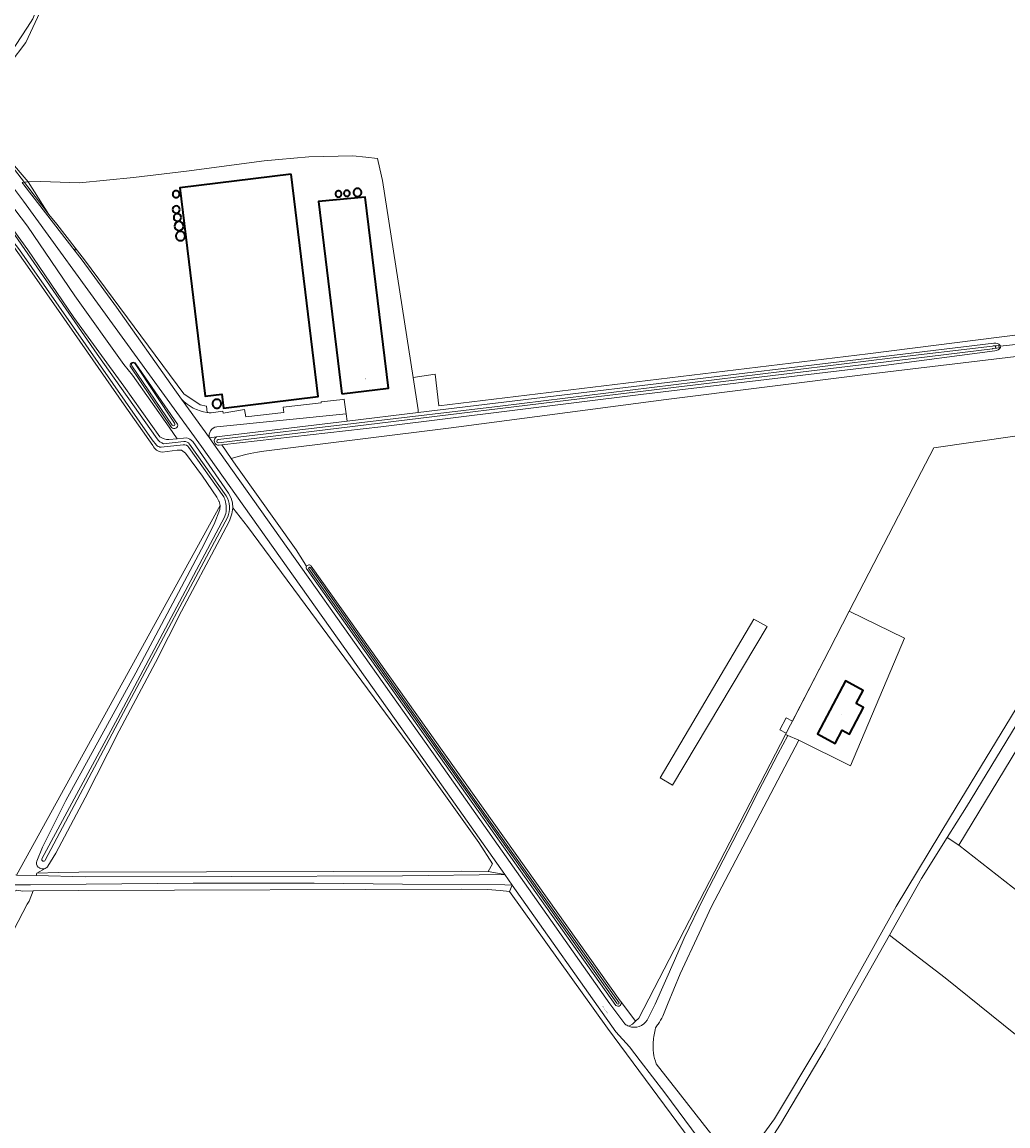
# Model space of a CAD drawing. Header units: metres. Extents: x 201541 to 204988, y 387833 to 394342.
# Tile 11 of 214: x 203032 to 203357, y 388233 to 388598. Entities that reach past the tile are written whole.
import ezdxf
from ezdxf.enums import TextEntityAlignment as Align

# ---------------------------------------------------------------- set-up
doc = ezdxf.new("R2010")
doc.units = ezdxf.units.M
doc.layers.get('Defpoints').update_dxf_attribs({"lineweight": 25})
for name, color, linetype, lineweight in [('B-WE-GR-BOOMTEELT-GV', 110, 'Continuous', 13), ('B-WE-GR-BOS_GEMENGD-GV', 40, 'Continuous', 13), ('B-WE-GR-BOUWLAND-GV', 80, 'Continuous', 13), ('B-WE-GR-GRAS-GV', 60, 'Continuous', 13), ('B-WE-GR-GROENVOORZIENING-GV', 80, 'Continuous', 18), ('B-WE-GR-HOUTWAL-GV', 40, 'Continuous', 13), ('B-WE-IE-TERREINAFSCHEIDING_KUNSTMATIG_HEKWERK-G', 20, 'IE-TERREINAFSCHEIDING-KUNSTMATIG', 18), ('B-WE-KW-KUNSTWERK_STUW-GV', 170, 'Continuous', 18), ('B-WE-OG-BEBOUWING-GV', 7, 'Continuous', 35), ('B-WE-OG-BEBOUWING-T18', 10, 'Continuous', 18), ('B-WE-OG-BEBOUWING_OPSLAGTANK-GV', 7, 'Continuous', 35), ('B-WE-OG-BEBOUWING_SILO-GV', 7, 'Continuous', 35), ('B-WE-OG-TERREIN_ERF-GV', 7, 'Continuous', 18), ('B-WE-OG-WATER-GV', 130, 'Continuous', 18), ('B-WE-OG-WATER_SLOOT-GV', 120, 'Continuous', 18), ('B-WE-OG-WEG-GV', 7, 'Continuous', 18), ('B-WE-VH-ONVERHARD-GV', 252, 'Continuous', 18), ('B-WE-VH-VERHARDING_FUNDERING_ZAND-GV', 7, 'Continuous', 18), ('B-WE-VH-VERHARDING_OPEN-GV', 252, 'Continuous', 18)]:
    doc.layers.add(name, color=color, linetype=linetype, lineweight=lineweight)
doc.styles.add('NLCS-ISO-M200-T18', font='NLCS-ISO.ttf', dxfattribs={"height": 0.36})
doc.linetypes.add('IE-TERREINAFSCHEIDING-KUNSTMATIG', pattern='A,4,[82,NLCS.SHX,S=0.75,R=90,X=0,Y=0],4,-2', length=10)

msp = doc.modelspace()

# ---------------------------------------------------------------- linework, layer by layer
at = {"layer": 'B-WE-GR-BOOMTEELT-GV'}
for points in [[(203039.146, 388317.754), (203036.397, 388316.201), (203043.581, 388316.353), (203050.274, 388316.495), (203176.765, 388316.847), (203185.547, 388316.731), (203186.993, 388319.271), (203182.539, 388326.334), (203160.965, 388356.399), (203106.002, 388430.753), (203101.198, 388436.955), (203100.891, 388434.998), (203100.066, 388432.651), (203096.855, 388426.572), (203084.192, 388402.848), (203075.634, 388385.803), (203063.628, 388363.215), (203052.406, 388341.098), (203042.69, 388322.833), (203040.052, 388318.522)], [(203400.21, 388124.875), (203442.771, 388176.811), (203454.287, 388191.122), (203418.563, 388218.009), (203367.25, 388256.848), (203336.625, 388281.552), (203318.305, 388295.727), (203296.971, 388258.079), (203282.178, 388233.124), (203266.471, 388208.711)]]:
    msp.add_lwpolyline(points, dxfattribs=at)
msp.add_lwpolyline([(203040.052, 388318.522, -0.1461475), (203039.146, 388317.754)], format="xyb", dxfattribs=at)
at = {"layer": 'B-WE-GR-BOS_GEMENGD-GV'}
for points in [[(203401.061, 388466.663), (203332.889, 388456.847), (203326.12, 388443.738), (203304.962, 388402.794), (203323.204, 388393.892), (203305.386, 388351.687), (203288.292, 388360.123), (203259.361, 388304.902), (203255.326, 388296.299), (203249.038, 388282.858), (203244.889, 388272.734), (203243.282, 388268.922)], [(203271.805, 388223.303), (203280.26, 388234.92), (203295.264, 388259.956), (203320.525, 388305.186), (203338.446, 388334.884), (203368.485, 388384.381)], [(203241.16, 388253.181), (203249.144, 388242.91), (203261.459, 388227.07)]]:
    msp.add_lwpolyline(points, dxfattribs=at)
for points in [[(203243.282, 388268.922, -0.0552545), (203241.745, 388266.297)], [(203240.95, 388264.984, 0.0454135), (203240.14, 388260.359)], [(203241.745, 388266.297, 0.0616759), (203240.95, 388264.984)], [(203240.14, 388260.359, 0.1122198), (203241.16, 388253.181)]]:
    msp.add_lwpolyline(points, format="xyb", dxfattribs=at)
at = {"layer": 'B-WE-GR-BOUWLAND-GV'}
for points in [[(203037.336, 388600.743), (203032.728, 388590.889), (203027.547, 388583.97), (203022.441, 388578.524), (203017.498, 388572.28), (203014.604, 388566.849), (203033.534, 388544.783), (203037.725, 388544.84), (203050.536, 388544.489), (203068.35, 388546.22), (203085.865, 388548.311), (203111.58, 388551.685), (203116.422, 388552.192), (203126.321, 388553.016), (203140.854, 388553.356), (203145.199, 388552.88), (203149.021, 388552.46), (203149.788, 388549.125), (203150.675, 388545.268), (203160.755, 388480.03), (203168.024, 388481.153), (203169.291, 388470.699), (203311.085, 388487.882), (203435.299, 388503.644)], [(203074.747, 388457.533), (203065.2, 388471.049), (203044.51, 388500.818), (203033.246, 388516.906), (203027.469, 388525.157), (203021.44, 388533.767), (203010.038, 388547.612)], [(203029.441, 388315.57), (203029.646, 388315.564), (203096.976, 388437.711), (203096.701, 388439.023), (203096.583, 388439.235), (203095.853, 388440.549), (203091.128, 388447.433), (203085.493, 388455.102), (203084.253, 388456.089), (203082.745, 388456.065), (203077.78, 388455.422)], [(203256.435, 388222.518), (203225.045, 388264.894), (203192.627, 388310.117), (203189.531, 388310.405), (203185.374, 388310.732), (203176.702, 388310.847), (203050.309, 388310.495), (203035.206, 388310.366), (203033.825, 388306.915), (203033.221, 388305.879), (203009.403, 388260.238), (202993.033, 388231.004)]]:
    msp.add_lwpolyline(points, dxfattribs=at)
msp.add_lwpolyline([(203475.712, 388216.378), (203477.245, 388218.577), (203515.899, 388265.257), (203515.944, 388265.306), (203520.062, 388270.405), (203553.855, 388311.083), (203570.959, 388331.544), (203589.986, 388354.884), (203591.325, 388354.784), (203590.71, 388358.353), (203584.736, 388363.644), (203540.018, 388399.998), (203515.611, 388420.138), (203470.21, 388457.688), (203468.478, 388459.195), (203434.636, 388479.609), (203341.194, 388325.41), (203374.184, 388299.594), (203416.294, 388264.766), (203453.146, 388234.281), (203475.215, 388215.892)], close=True, dxfattribs=at)
msp.add_lwpolyline([(203077.78, 388455.422, -0.2761674), (203074.747, 388457.533)], format="xyb", dxfattribs=at)
at = {"layer": 'B-WE-GR-GRAS-GV'}
for points in [[(203407.189, 388492.681), (203310.328, 388481.108), (203244.386, 388472.808), (203173.385, 388463.478), (203111.455, 388455.75), (203109.337, 388455.412), (203106.886, 388454.959), (203105.479, 388454.559), (203103.379, 388454.104), (203100.674, 388453.313)], [(203127.105, 388417.668), (203187.506, 388332.704), (203229.258, 388273.977), (203229.437, 388273.735), (203234.299, 388267.183), (203235.404, 388268.224), (203283.883, 388362.01), (203284.11, 388362.45), (203282.037, 388363.521), (203284.085, 388367.483), (203286.158, 388366.412), (203298.318, 388389.938), (203304.962, 388402.794), (203326.12, 388443.738), (203332.889, 388456.847), (203401.061, 388466.663)], [(203100.674, 388453.313), (203102.766, 388450.363), (203122.069, 388423.121), (203124.711, 388418.952), (203125.515, 388417.597)]]:
    msp.add_lwpolyline(points, dxfattribs=at)
msp.add_lwpolyline([(203125.515, 388417.597, -0.5970184), (203127.105, 388417.668)], format="xyb", dxfattribs=at)
msp.add_lwpolyline([(203277.808, 388397.692), (203246.55, 388345.262), (203242.462, 388347.674), (203273.367, 388400.136)], close=True, dxfattribs=at)
at = {"layer": 'B-WE-GR-GROENVOORZIENING-GV'}
for points in [[(203080.01, 388459.576), (203082.82, 388459.845), (203080.105, 388463.658), (203067.996, 388480.795), (203065.09, 388484.32), (203048.91, 388507.13), (203033.24, 388530.08), (203020.65, 388546.67), (203008.53, 388560.7), (202999.61, 388569.07), (202987.529, 388578.19), (202921.881, 388473.648), (202904.231, 388445.85)], [(202992.672, 388569.398), (203002.436, 388560.554), (203013.796, 388548.194), (203021.719, 388538.25), (203033.384, 388522.234), (203048.654, 388499.954), (203065.161, 388477.236), (203077.019, 388460.478)], [(203361.056, 388492.645), (203431.896, 388501.072), (203431.979, 388502.455), (203434.892, 388502.901), (203435.299, 388503.644), (203311.085, 388487.882), (203169.291, 388470.699), (203168.024, 388481.153), (203160.755, 388480.03)], [(203097.526, 388457.753), (203100.674, 388453.313), (203103.379, 388454.104), (203105.479, 388454.559), (203106.886, 388454.959), (203109.337, 388455.412), (203111.455, 388455.75), (203173.385, 388463.478), (203244.386, 388472.808), (203310.328, 388481.108), (203407.189, 388492.681), (203407.861, 388495.534), (203361.154, 388489.813)], [(203160.755, 388480.03), (203162.394, 388469.422), (203162.485, 388468.526), (203213.563, 388474.685), (203316.298, 388487.069), (203352.799, 388491.396)], [(203354.874, 388490.651), (203354.891, 388490.418), (203359.937, 388490.969)], [(203359.937, 388490.969), (203354.891, 388490.418), (203354.918, 388490.036)], [(203353.073, 388488.858), (203316.347, 388483.993), (203236.05, 388474.468), (203150.056, 388463.71), (203097.526, 388457.753)], [(203093.409, 388460.088), (203095.785, 388460.484), (203138.923, 388465.685)], [(203138.923, 388465.685), (203138.631, 388468.08), (203095.845, 388463.76)], [(203283.883, 388362.01), (203235.404, 388268.224), (203234.299, 388267.183), (203233.342, 388266.281), (203232.136, 388265.528)], [(203238.141, 388267.619), (203240.844, 388272.884), (203247.167, 388287.278), (203250.416, 388294.723), (203256.864, 388308.091), (203263.258, 388320.449), (203269.615, 388332.83), (203274.963, 388343.291), (203281.309, 388355.477), (203284.646, 388361.683), (203283.883, 388362.01)], [(203471.021, 388211.793), (203475.215, 388215.892), (203453.146, 388234.281), (203416.294, 388264.766), (203374.184, 388299.594), (203341.194, 388325.41), (203337.374, 388327.961), (203328.888, 388314.403), (203318.305, 388295.727), (203336.625, 388281.552), (203367.25, 388256.848), (203418.563, 388218.009), (203454.287, 388191.122), (203470.761, 388211.592)]]:
    msp.add_lwpolyline(points, dxfattribs=at)
for points in [[(203352.799, 388491.396, -0.2923869), (203354.874, 388490.651)], [(203354.918, 388490.036, -0.2630945), (203353.073, 388488.858)], [(203095.845, 388463.76, 0.4400806), (203093.409, 388460.088)], [(203077.019, 388460.478, 0.1665751), (203080.01, 388459.576)], [(203232.136, 388265.528, 0.3645693), (203238.141, 388267.619)]]:
    msp.add_lwpolyline(points, format="xyb", dxfattribs=at)
at = {"layer": 'B-WE-GR-HOUTWAL-GV'}
msp.add_lwpolyline([(203410.473, 388449.751), (203392.466, 388419.968), (203360.122, 388365.094), (203343.737, 388338.127), (203337.374, 388327.961), (203341.194, 388325.41), (203434.636, 388479.609), (203468.478, 388459.195), (203440, 388483.972), (203435.904, 388485.338), (203432.832, 388484.655), (203428.394, 388481.924), (203423.615, 388472.537)], close=True, dxfattribs=at)
for points in [[(203036.324, 388320.19), (203038.278, 388324.756), (203045.984, 388340.169), (203069.104, 388382.372), (203090.81, 388423.342), (203095.042, 388431.604), (203096.905, 388436.434), (203096.976, 388437.711), (203029.646, 388315.564)], [(203029.646, 388315.564), (203036.164, 388315.381), (203036.397, 388316.201), (203039.146, 388317.754)]]:
    msp.add_lwpolyline(points, dxfattribs=at)
for points in [[(203036.862, 388318.182, -0.2693381), (203036.324, 388320.19)], [(203037.627, 388317.701, -0.1101545), (203036.862, 388318.182)], [(203039.146, 388317.754, -0.1901422), (203037.627, 388317.701)]]:
    msp.add_lwpolyline(points, format="xyb", dxfattribs=at)
at = {"layer": 'B-WE-IE-TERREINAFSCHEIDING_KUNSTMATIG_HEKWERK-G'}
for points in [[(203014.604, 388566.849), (203019.997, 388560.169), (203030.12, 388547.442), (203033.383, 388543.169)], [(203033.383, 388543.169), (203040.389, 388533.994), (203042.998, 388530.814)], [(203042.998, 388530.814), (203049.074, 388522.969)], [(203049.074, 388522.969), (203052.121, 388519.035)], [(203052.121, 388519.035), (203084.935, 388474.671), (203090.327, 388471.023), (203092.482, 388470.551)], [(203326.12, 388443.738), (203304.962, 388402.794)], [(203122.069, 388423.121), (203124.711, 388418.952)], [(203304.962, 388402.794), (203298.318, 388389.938)], [(203283.883, 388362.01), (203298.318, 388389.938)], [(203234.299, 388267.183), (203235.404, 388268.224), (203283.883, 388362.01)]]:
    msp.add_lwpolyline(points, dxfattribs=at)
at = {"layer": 'B-WE-KW-KUNSTWERK_STUW-GV'}
msp.add_lwpolyline([(203354.484, 388490.137), (203354.458, 388490.371), (203354.427, 388490.651), (203353.692, 388490.57), (203353.328, 388490.53), (203353.353, 388490.157), (203353.378, 388489.785), (203353.731, 388489.824), (203354.509, 388489.91)], close=True, dxfattribs=at)
at = {"layer": 'B-WE-OG-BEBOUWING-GV'}
for points in [[(203120.482, 388547.305), (203083.687, 388542.827), (203092.072, 388473.917), (203097.489, 388474.576), (203098.051, 388469.956), (203129.43, 388473.774)], [(203137.239, 388474.658), (203152.646, 388476.53), (203144.971, 388539.694), (203129.515, 388538.222)], [(203307.285, 388372.267), (203309.588, 388376.592), (203303.685, 388379.735), (203294.432, 388362.219), (203300.343, 388359.079), (203302.642, 388363.406), (203305.057, 388362.112), (203309.708, 388370.988)]]:
    msp.add_lwpolyline(points, close=True, dxfattribs=at)
at = {"layer": 'B-WE-OG-BEBOUWING_OPSLAGTANK-GV'}
for points in [[(203082.423, 388541.843), (203082.323, 388541.838), (203082.225, 388541.825), (203082.128, 388541.804), (203082.033, 388541.774), (203081.941, 388541.736), (203081.853, 388541.69), (203081.769, 388541.636), (203081.69, 388541.576), (203081.617, 388541.509), (203081.549, 388541.435), (203081.489, 388541.356), (203081.436, 388541.273), (203081.39, 388541.184), (203081.352, 388541.092), (203081.322, 388540.998), (203081.3, 388540.901), (203081.287, 388540.802), (203081.283, 388540.703), (203081.287, 388540.603), (203081.3, 388540.505), (203081.322, 388540.408), (203081.352, 388540.313), (203081.39, 388540.221), (203081.436, 388540.133), (203081.489, 388540.049), (203081.549, 388539.97), (203081.617, 388539.896), (203081.69, 388539.829), (203081.769, 388539.769), (203081.853, 388539.715), (203081.941, 388539.669), (203082.033, 388539.631), (203082.128, 388539.601), (203082.225, 388539.58), (203082.323, 388539.567), (203082.423, 388539.563), (203082.522, 388539.567), (203082.621, 388539.58), (203082.718, 388539.601), (203082.813, 388539.631), (203082.905, 388539.669), (203082.993, 388539.715), (203083.077, 388539.769), (203083.156, 388539.829), (203083.229, 388539.896), (203083.296, 388539.97), (203083.357, 388540.049), (203083.41, 388540.133), (203083.456, 388540.221), (203083.494, 388540.313), (203083.524, 388540.408), (203083.545, 388540.505), (203083.558, 388540.603), (203083.563, 388540.703), (203083.558, 388540.802), (203083.545, 388540.901), (203083.524, 388540.998), (203083.494, 388541.092), (203083.456, 388541.184), (203083.41, 388541.273), (203083.357, 388541.356), (203083.296, 388541.435), (203083.229, 388541.509), (203083.156, 388541.576), (203083.077, 388541.636), (203082.993, 388541.69), (203082.905, 388541.736), (203082.813, 388541.774), (203082.718, 388541.804), (203082.621, 388541.825), (203082.522, 388541.838)], [(203095.889, 388472.841), (203095.762, 388472.835), (203095.637, 388472.819), (203095.513, 388472.791), (203095.392, 388472.753), (203095.275, 388472.705), (203095.162, 388472.646), (203095.056, 388472.578), (203094.955, 388472.501), (203094.862, 388472.415), (203094.776, 388472.322), (203094.699, 388472.221), (203094.631, 388472.115), (203094.572, 388472.002), (203094.524, 388471.885), (203094.485, 388471.764), (203094.458, 388471.64), (203094.442, 388471.515), (203094.436, 388471.388), (203094.442, 388471.261), (203094.458, 388471.136), (203094.485, 388471.012), (203094.524, 388470.891), (203094.572, 388470.774), (203094.631, 388470.662), (203094.699, 388470.555), (203094.776, 388470.454), (203094.862, 388470.361), (203094.955, 388470.275), (203095.056, 388470.198), (203095.162, 388470.13), (203095.275, 388470.071), (203095.392, 388470.023), (203095.513, 388469.985), (203095.637, 388469.957), (203095.762, 388469.941), (203095.889, 388469.935), (203096.016, 388469.941), (203096.141, 388469.957), (203096.265, 388469.985), (203096.386, 388470.023), (203096.503, 388470.071), (203096.615, 388470.13), (203096.722, 388470.198), (203096.823, 388470.275), (203096.916, 388470.361), (203097.002, 388470.454), (203097.079, 388470.555), (203097.147, 388470.661), (203097.206, 388470.774), (203097.254, 388470.891), (203097.292, 388471.012), (203097.32, 388471.136), (203097.336, 388471.261), (203097.342, 388471.388), (203097.336, 388471.515), (203097.32, 388471.64), (203097.292, 388471.764), (203097.254, 388471.885), (203097.206, 388472.002), (203097.147, 388472.114), (203097.079, 388472.221), (203097.002, 388472.322), (203096.916, 388472.415), (203096.823, 388472.501), (203096.722, 388472.578), (203096.615, 388472.646), (203096.503, 388472.705), (203096.386, 388472.753), (203096.265, 388472.791), (203096.141, 388472.819), (203096.016, 388472.835)]]:
    msp.add_lwpolyline(points, close=True, dxfattribs=at)
at = {"layer": 'B-WE-OG-BEBOUWING_SILO-GV'}
for points in [[(203142.387, 388542.598), (203142.271, 388542.593), (203142.156, 388542.578), (203142.044, 388542.553), (203141.933, 388542.519), (203141.827, 388542.474), (203141.724, 388542.421), (203141.627, 388542.359), (203141.535, 388542.289), (203141.45, 388542.211), (203141.372, 388542.125), (203141.302, 388542.034), (203141.239, 388541.936), (203141.186, 388541.834), (203141.142, 388541.727), (203141.107, 388541.617), (203141.082, 388541.504), (203141.067, 388541.389), (203141.062, 388541.274), (203141.067, 388541.159), (203141.082, 388541.044), (203141.107, 388540.931), (203141.142, 388540.821), (203141.186, 388540.714), (203141.239, 388540.612), (203141.302, 388540.514), (203141.372, 388540.423), (203141.45, 388540.337), (203141.535, 388540.259), (203141.627, 388540.189), (203141.724, 388540.127), (203141.827, 388540.074), (203141.933, 388540.029), (203142.044, 388539.995), (203142.157, 388539.97), (203142.271, 388539.955), (203142.387, 388539.949), (203142.502, 388539.955), (203142.617, 388539.97), (203142.729, 388539.995), (203142.84, 388540.029), (203142.946, 388540.074), (203143.049, 388540.127), (203143.146, 388540.189), (203143.238, 388540.259), (203143.323, 388540.337), (203143.401, 388540.423), (203143.471, 388540.514), (203143.534, 388540.612), (203143.587, 388540.714), (203143.631, 388540.821), (203143.666, 388540.931), (203143.691, 388541.044), (203143.706, 388541.159), (203143.711, 388541.274), (203143.706, 388541.389), (203143.691, 388541.504), (203143.666, 388541.617), (203143.631, 388541.727), (203143.587, 388541.834), (203143.534, 388541.936), (203143.471, 388542.034), (203143.401, 388542.125), (203143.323, 388542.211), (203143.238, 388542.289), (203143.146, 388542.359), (203143.049, 388542.421), (203142.946, 388542.474), (203142.84, 388542.519), (203142.729, 388542.553), (203142.617, 388542.578), (203142.502, 388542.593)], [(203136.104, 388541.799), (203136.015, 388541.796), (203135.926, 388541.784), (203135.839, 388541.765), (203135.754, 388541.738), (203135.672, 388541.704), (203135.593, 388541.663), (203135.518, 388541.615), (203135.447, 388541.56), (203135.381, 388541.5), (203135.321, 388541.435), (203135.267, 388541.364), (203135.219, 388541.289), (203135.178, 388541.21), (203135.144, 388541.127), (203135.117, 388541.043), (203135.098, 388540.956), (203135.086, 388540.867), (203135.082, 388540.778), (203135.086, 388540.689), (203135.098, 388540.601), (203135.117, 388540.514), (203135.144, 388540.429), (203135.178, 388540.347), (203135.219, 388540.268), (203135.267, 388540.192), (203135.321, 388540.122), (203135.381, 388540.056), (203135.447, 388539.996), (203135.518, 388539.942), (203135.593, 388539.894), (203135.672, 388539.853), (203135.754, 388539.819), (203135.839, 388539.792), (203135.926, 388539.773), (203136.015, 388539.761), (203136.104, 388539.757), (203136.193, 388539.761), (203136.281, 388539.773), (203136.368, 388539.792), (203136.453, 388539.819), (203136.535, 388539.853), (203136.614, 388539.894), (203136.689, 388539.942), (203136.76, 388539.996), (203136.826, 388540.056), (203136.886, 388540.122), (203136.94, 388540.192), (203136.988, 388540.268), (203137.029, 388540.347), (203137.063, 388540.429), (203137.09, 388540.514), (203137.109, 388540.601), (203137.121, 388540.689), (203137.125, 388540.778), (203137.121, 388540.867), (203137.109, 388540.956), (203137.09, 388541.042), (203137.063, 388541.127), (203137.029, 388541.21), (203136.988, 388541.289), (203136.94, 388541.364), (203136.886, 388541.435), (203136.826, 388541.5), (203136.76, 388541.56), (203136.689, 388541.615), (203136.614, 388541.663), (203136.535, 388541.704), (203136.453, 388541.738), (203136.368, 388541.765), (203136.281, 388541.784), (203136.193, 388541.796)], [(203138.881, 388541.954), (203138.796, 388541.95), (203138.711, 388541.939), (203138.627, 388541.921), (203138.545, 388541.895), (203138.466, 388541.862), (203138.39, 388541.823), (203138.318, 388541.777), (203138.25, 388541.724), (203138.187, 388541.667), (203138.129, 388541.603), (203138.077, 388541.535), (203138.031, 388541.463), (203137.991, 388541.387), (203137.958, 388541.308), (203137.933, 388541.226), (203137.914, 388541.143), (203137.903, 388541.058), (203137.899, 388540.972), (203137.903, 388540.886), (203137.914, 388540.801), (203137.933, 388540.718), (203137.958, 388540.636), (203137.991, 388540.557), (203138.031, 388540.481), (203138.077, 388540.409), (203138.129, 388540.341), (203138.187, 388540.278), (203138.25, 388540.22), (203138.318, 388540.168), (203138.39, 388540.121), (203138.466, 388540.082), (203138.545, 388540.049), (203138.627, 388540.023), (203138.711, 388540.005), (203138.796, 388539.994), (203138.881, 388539.99), (203138.967, 388539.994), (203139.052, 388540.005), (203139.136, 388540.023), (203139.217, 388540.049), (203139.296, 388540.082), (203139.372, 388540.121), (203139.445, 388540.168), (203139.513, 388540.22), (203139.576, 388540.278), (203139.634, 388540.341), (203139.686, 388540.409), (203139.732, 388540.481), (203139.771, 388540.557), (203139.804, 388540.636), (203139.83, 388540.718), (203139.849, 388540.802), (203139.86, 388540.886), (203139.863, 388540.972), (203139.86, 388541.058), (203139.849, 388541.143), (203139.83, 388541.226), (203139.804, 388541.308), (203139.771, 388541.387), (203139.732, 388541.463), (203139.686, 388541.535), (203139.634, 388541.603), (203139.576, 388541.667), (203139.513, 388541.724), (203139.445, 388541.777), (203139.372, 388541.823), (203139.296, 388541.862), (203139.217, 388541.895), (203139.135, 388541.921), (203139.052, 388541.939), (203138.967, 388541.95)], [(203083.868, 388528.352), (203083.736, 388528.346), (203083.605, 388528.329), (203083.476, 388528.3), (203083.35, 388528.26), (203083.228, 388528.21), (203083.111, 388528.149), (203083, 388528.078), (203082.895, 388527.997), (203082.798, 388527.908), (203082.708, 388527.811), (203082.628, 388527.706), (203082.557, 388527.595), (203082.496, 388527.477), (203082.445, 388527.355), (203082.406, 388527.229), (203082.377, 388527.101), (203082.36, 388526.97), (203082.354, 388526.838), (203082.36, 388526.706), (203082.377, 388526.575), (203082.406, 388526.446), (203082.445, 388526.32), (203082.496, 388526.198), (203082.557, 388526.08), (203082.628, 388525.969), (203082.708, 388525.864), (203082.798, 388525.767), (203082.895, 388525.678), (203083, 388525.597), (203083.111, 388525.526), (203083.228, 388525.465), (203083.35, 388525.415), (203083.476, 388525.375), (203083.605, 388525.346), (203083.736, 388525.329), (203083.868, 388525.323), (203084, 388525.329), (203084.131, 388525.346), (203084.26, 388525.375), (203084.386, 388525.415), (203084.508, 388525.465), (203084.625, 388525.526), (203084.737, 388525.597), (203084.841, 388525.678), (203084.939, 388525.767), (203085.028, 388525.864), (203085.108, 388525.969), (203085.179, 388526.08), (203085.24, 388526.198), (203085.291, 388526.32), (203085.331, 388526.446), (203085.359, 388526.575), (203085.377, 388526.706), (203085.382, 388526.838), (203085.377, 388526.97), (203085.359, 388527.1), (203085.331, 388527.229), (203085.291, 388527.355), (203085.24, 388527.477), (203085.179, 388527.595), (203085.109, 388527.706), (203085.028, 388527.811), (203084.939, 388527.908), (203084.841, 388527.997), (203084.737, 388528.078), (203084.625, 388528.149), (203084.508, 388528.21), (203084.386, 388528.26), (203084.26, 388528.3), (203084.131, 388528.329), (203084, 388528.346)]]:
    msp.add_lwpolyline(points, close=True, dxfattribs=at)
for points in [[(203083.675, 388535.622, 1), (203081.261, 388535.622)], [(203081.261, 388535.622, 1), (203083.675, 388535.622)], [(203084.069, 388533.011, 1), (203081.623, 388533.011)], [(203081.623, 388533.011, 1), (203084.069, 388533.011)], [(203084.877, 388530.129, 1), (203081.897, 388530.129)], [(203081.897, 388530.129, 1), (203084.877, 388530.129)]]:
    msp.add_lwpolyline(points, format="xyb", dxfattribs=at)
at = {"layer": 'B-WE-OG-TERREIN_ERF-GV'}
for points in [[(202991.91, 388587.262), (202995.131, 388584.189), (202995.945, 388584.595), (202999.964, 388580.658), (203001.15, 388580.494), (203011.255, 388570.245), (203012.885, 388571.683), (203025.61, 388584.169), (203033.242, 388595.901), (203035.02, 388598.644)], [(203093.984, 388468.366), (203097.84, 388468.992), (203097.949, 388468.32), (203105.069, 388469.475), (203105.467, 388467.022), (203118.044, 388468.514), (203117.842, 388470.21), (203130.365, 388471.696), (203130.332, 388471.975), (203137.497, 388472.825), (203137.984, 388472.883), (203138.139, 388471.912), (203138.631, 388468.08), (203138.923, 388465.685), (203162.485, 388468.526), (203162.394, 388469.422), (203160.755, 388480.03), (203150.675, 388545.268), (203149.788, 388549.125), (203149.021, 388552.46), (203145.199, 388552.88), (203140.854, 388553.356), (203126.321, 388553.016), (203116.422, 388552.192), (203111.58, 388551.685), (203085.865, 388548.311), (203068.35, 388546.22), (203050.536, 388544.489), (203037.725, 388544.84), (203033.534, 388544.783), (203040.389, 388533.994), (203042.998, 388530.814)], [(203042.998, 388530.814), (203049.074, 388522.969), (203052.121, 388519.035), (203084.935, 388474.671), (203090.327, 388471.023), (203092.482, 388470.551), (203092.732, 388468.492)]]:
    msp.add_lwpolyline(points, dxfattribs=at)
for points in [[(203120.482, 388547.305), (203129.43, 388473.774), (203098.051, 388469.956), (203097.489, 388474.576), (203092.072, 388473.917), (203083.687, 388542.827)], [(203082.423, 388541.843), (203082.522, 388541.838), (203082.621, 388541.825), (203082.718, 388541.804), (203082.813, 388541.774), (203082.905, 388541.736), (203082.993, 388541.69), (203083.077, 388541.636), (203083.156, 388541.576), (203083.229, 388541.509), (203083.296, 388541.435), (203083.357, 388541.356), (203083.41, 388541.273), (203083.456, 388541.184), (203083.494, 388541.092), (203083.524, 388540.998), (203083.545, 388540.901), (203083.558, 388540.802), (203083.563, 388540.703), (203083.558, 388540.603), (203083.545, 388540.505), (203083.524, 388540.408), (203083.494, 388540.313), (203083.456, 388540.221), (203083.41, 388540.133), (203083.357, 388540.049), (203083.296, 388539.97), (203083.229, 388539.896), (203083.156, 388539.829), (203083.077, 388539.769), (203082.993, 388539.715), (203082.905, 388539.669), (203082.813, 388539.631), (203082.718, 388539.601), (203082.621, 388539.58), (203082.522, 388539.567), (203082.423, 388539.563), (203082.323, 388539.567), (203082.225, 388539.58), (203082.128, 388539.601), (203082.033, 388539.631), (203081.941, 388539.669), (203081.853, 388539.715), (203081.769, 388539.769), (203081.69, 388539.829), (203081.617, 388539.896), (203081.549, 388539.97), (203081.489, 388540.049), (203081.436, 388540.133), (203081.39, 388540.221), (203081.352, 388540.313), (203081.322, 388540.408), (203081.3, 388540.505), (203081.287, 388540.603), (203081.283, 388540.703), (203081.287, 388540.802), (203081.3, 388540.901), (203081.322, 388540.998), (203081.352, 388541.092), (203081.39, 388541.184), (203081.436, 388541.273), (203081.489, 388541.356), (203081.549, 388541.435), (203081.617, 388541.509), (203081.69, 388541.576), (203081.769, 388541.636), (203081.853, 388541.69), (203081.941, 388541.736), (203082.033, 388541.774), (203082.128, 388541.804), (203082.225, 388541.825), (203082.323, 388541.838)], [(203137.239, 388474.658), (203129.515, 388538.222), (203144.971, 388539.694), (203152.646, 388476.53)], [(203095.889, 388472.841), (203096.016, 388472.835), (203096.141, 388472.819), (203096.265, 388472.791), (203096.386, 388472.753), (203096.503, 388472.705), (203096.615, 388472.646), (203096.722, 388472.578), (203096.823, 388472.501), (203096.916, 388472.415), (203097.002, 388472.322), (203097.079, 388472.221), (203097.147, 388472.114), (203097.206, 388472.002), (203097.254, 388471.885), (203097.292, 388471.764), (203097.32, 388471.64), (203097.336, 388471.515), (203097.342, 388471.388), (203097.336, 388471.261), (203097.32, 388471.136), (203097.292, 388471.012), (203097.254, 388470.891), (203097.206, 388470.774), (203097.147, 388470.661), (203097.079, 388470.555), (203097.002, 388470.454), (203096.916, 388470.361), (203096.823, 388470.275), (203096.722, 388470.198), (203096.615, 388470.13), (203096.503, 388470.071), (203096.386, 388470.023), (203096.265, 388469.985), (203096.141, 388469.957), (203096.016, 388469.941), (203095.889, 388469.935), (203095.762, 388469.941), (203095.637, 388469.957), (203095.513, 388469.985), (203095.392, 388470.023), (203095.275, 388470.071), (203095.162, 388470.13), (203095.056, 388470.198), (203094.955, 388470.275), (203094.862, 388470.361), (203094.776, 388470.454), (203094.699, 388470.555), (203094.631, 388470.662), (203094.572, 388470.774), (203094.524, 388470.891), (203094.485, 388471.012), (203094.458, 388471.136), (203094.442, 388471.261), (203094.436, 388471.388), (203094.442, 388471.515), (203094.458, 388471.64), (203094.485, 388471.764), (203094.524, 388471.885), (203094.572, 388472.002), (203094.631, 388472.115), (203094.699, 388472.221), (203094.776, 388472.322), (203094.862, 388472.415), (203094.955, 388472.501), (203095.056, 388472.578), (203095.162, 388472.646), (203095.275, 388472.705), (203095.392, 388472.753), (203095.513, 388472.791), (203095.637, 388472.819), (203095.762, 388472.835)], [(203284.11, 388362.45), (203283.883, 388362.01), (203284.646, 388361.683), (203288.292, 388360.123), (203305.386, 388351.687), (203323.204, 388393.892), (203304.962, 388402.794), (203298.318, 388389.938), (203286.158, 388366.412), (203284.085, 388367.483), (203282.037, 388363.521)], [(203307.285, 388372.267), (203309.708, 388370.988), (203305.057, 388362.112), (203302.642, 388363.406), (203300.343, 388359.079), (203294.432, 388362.219), (203303.685, 388379.735), (203309.588, 388376.592)]]:
    msp.add_lwpolyline(points, close=True, dxfattribs=at)
msp.add_lwpolyline([(203092.732, 388468.492, 0.0222991), (203093.984, 388468.366)], format="xyb", dxfattribs=at)
at = {"layer": 'B-WE-OG-WATER-GV'}
for points in [[(203076.12, 388459.74), (203056.371, 388487.784), (203025.013, 388533.038), (203003.491, 388558.903), (202998.202, 388563.422), (202992.82, 388568.227)], [(202993.561, 388565.888), (203007.194, 388552.695), (203030.657, 388522.278), (203074.463, 388459.431), (203075.981, 388457.661)], [(203352.302, 388490.459), (203318.511, 388486.503), (203189.547, 388470.569), (203096.31, 388459.526)], [(203096.433, 388458.467), (203212.1, 388472.542), (203320.834, 388485.661), (203352.354, 388489.594)], [(203352.48, 388489.636), (203353.378, 388489.785), (203353.353, 388490.157), (203353.328, 388490.53), (203352.749, 388490.515)], [(203067.787, 388483.915), (203081.091, 388464.337)], [(203081.871, 388464.964), (203068.861, 388484.554)], [(203085.005, 388458.91), (203078.268, 388458.139)], [(203077.428, 388456.999), (203084.756, 388457.837)], [(203086.635, 388456.951), (203098.16, 388440.652)], [(203098.952, 388440.975), (203086.884, 388458.023)], [(203098.449, 388433.885), (203063.138, 388367.571), (203038.066, 388320.913)], [(203039.109, 388320.457), (203064.194, 388367.639), (203099.504, 388433.953)], [(203126.301, 388416.781), (203199.199, 388314)], [(203228.919, 388273.315), (203178.21, 388344.495), (203126.847, 388417.14)], [(203199.199, 388314), (203228.087, 388273.208)]]:
    msp.add_lwpolyline(points, dxfattribs=at)
for points in [[(203352.749, 388490.515, 0.0845266), (203352.302, 388490.459)], [(203352.354, 388489.594, 0.1142959), (203352.48, 388489.636)], [(203068.861, 388484.554, 1.1742761), (203067.787, 388483.915)], [(203081.091, 388464.337, 1.1368582), (203081.871, 388464.964)], [(203078.268, 388458.139, -0.1390079), (203076.12, 388459.74)], [(203086.884, 388458.023, 0.2766709), (203085.005, 388458.91)], [(203096.31, 388459.526, 0.9985772), (203096.433, 388458.467)], [(203075.981, 388457.661, 0.1458931), (203077.428, 388456.999)], [(203084.756, 388457.837, -0.2771637), (203086.635, 388456.951)], [(203098.16, 388440.652, -0.0764187), (203098.756, 388438.987)], [(203100.04, 388437.464, 0.1601734), (203098.952, 388440.975)], [(203098.756, 388438.987, -0.148035), (203098.449, 388433.885)], [(203099.504, 388433.953, 0.1015934), (203100.04, 388437.464)], [(203126.847, 388417.14, 1.1099181), (203126.301, 388416.781)], [(203038.066, 388320.913, 0.9608246), (203039.109, 388320.457)], [(203228.087, 388273.208, 0.9572627), (203228.919, 388273.315)]]:
    msp.add_lwpolyline(points, format="xyb", dxfattribs=at)
at = {"layer": 'B-WE-OG-WATER_SLOOT-GV'}
for points in [[(203077.019, 388460.478), (203065.161, 388477.236), (203048.654, 388499.954), (203033.384, 388522.234), (203021.719, 388538.25), (203013.796, 388548.194), (203002.436, 388560.554), (202992.672, 388569.398)], [(202992.82, 388568.227), (202998.202, 388563.422), (203003.491, 388558.903), (203025.013, 388533.038), (203056.371, 388487.784), (203076.12, 388459.74)], [(203075.981, 388457.661), (203074.463, 388459.431), (203030.657, 388522.278), (203007.194, 388552.695), (202993.561, 388565.888)], [(203010.038, 388547.612), (203021.44, 388533.767), (203027.469, 388525.157), (203033.246, 388516.906), (203044.51, 388500.818), (203065.2, 388471.049), (203074.747, 388457.533)], [(203352.799, 388491.396), (203316.298, 388487.069), (203213.563, 388474.685), (203162.485, 388468.526), (203138.923, 388465.685), (203095.785, 388460.484)], [(203096.31, 388459.526), (203189.547, 388470.569), (203318.511, 388486.503), (203352.302, 388490.459)], [(203352.354, 388489.594), (203320.834, 388485.661), (203212.1, 388472.542), (203096.433, 388458.467)], [(203096.626, 388457.651), (203097.526, 388457.753), (203150.056, 388463.71), (203236.05, 388474.468), (203316.347, 388483.993), (203353.073, 388488.858)], [(203352.749, 388490.515), (203353.328, 388490.53), (203353.692, 388490.57), (203354.427, 388490.651), (203354.458, 388490.371), (203354.484, 388490.137), (203354.509, 388489.91), (203353.731, 388489.824), (203353.378, 388489.785), (203352.48, 388489.636)], [(203354.918, 388490.036), (203354.891, 388490.418), (203354.874, 388490.651)], [(203067.263, 388483.851), (203080.91, 388463.552)], [(203081.091, 388464.337), (203067.787, 388483.915)], [(203068.861, 388484.554), (203081.871, 388464.964)], [(203082.878, 388464.694), (203069.107, 388484.592)], [(203040.052, 388318.522), (203042.69, 388322.833), (203052.406, 388341.098), (203063.628, 388363.215), (203075.634, 388385.803), (203084.192, 388402.848), (203096.855, 388426.572), (203100.066, 388432.651), (203100.891, 388434.998), (203101.198, 388436.955), (203101.209, 388437.028), (203101.058, 388438.613), (203100.594, 388440.182), (203099.717, 388441.826), (203087.905, 388458.881), (203086.978, 388459.695), (203086.566, 388459.926), (203086.022, 388460.11), (203084.892, 388460.043), (203082.82, 388459.845), (203080.01, 388459.576)], [(203078.268, 388458.139), (203085.005, 388458.91)], [(203077.78, 388455.422), (203082.745, 388456.065), (203084.253, 388456.089), (203085.493, 388455.102), (203091.128, 388447.433), (203095.853, 388440.549), (203096.583, 388439.235), (203096.701, 388439.023), (203096.976, 388437.711), (203096.905, 388436.434), (203095.042, 388431.604), (203090.81, 388423.342), (203069.104, 388382.372), (203045.984, 388340.169), (203038.278, 388324.756), (203036.324, 388320.19)], [(203084.756, 388457.837), (203077.428, 388456.999)], [(203098.16, 388440.652), (203086.635, 388456.951)], [(203086.884, 388458.023), (203098.952, 388440.975)], [(203038.066, 388320.913), (203063.138, 388367.571), (203098.449, 388433.885)], [(203099.504, 388433.953), (203064.194, 388367.639), (203039.109, 388320.457)], [(203125.694, 388416.561), (203227.842, 388272.435)], [(203228.087, 388273.208), (203199.199, 388314), (203126.301, 388416.781)], [(203126.847, 388417.14), (203178.21, 388344.495), (203228.919, 388273.315)], [(203229.437, 388273.735), (203229.258, 388273.977), (203187.506, 388332.704), (203127.105, 388417.668)], [(202993.033, 388231.004), (203009.403, 388260.238), (203033.221, 388305.879), (203033.825, 388306.915), (203035.206, 388310.366), (203031.793, 388310.248), (203029.723, 388310.557), (203028.694, 388310.004), (203027.699, 388307.605), (203019.286, 388290.779), (202991.2, 388236.677), (202989.388, 388234.024), (202988.913, 388233.161), (202988.654, 388232.471)]]:
    msp.add_lwpolyline(points, dxfattribs=at)
for points in [[(203354.874, 388490.651, 0.2923869), (203352.799, 388491.396)], [(203352.302, 388490.459, -0.0845266), (203352.749, 388490.515)], [(203352.48, 388489.636, -0.1142959), (203352.354, 388489.594)], [(203353.073, 388488.858, 0.2630945), (203354.918, 388490.036)], [(203069.107, 388484.592, 0.909832), (203067.263, 388483.851)], [(203067.787, 388483.915, -1.1742761), (203068.861, 388484.554)], [(203080.91, 388463.552, 0.8427749), (203082.878, 388464.694)], [(203081.871, 388464.964, -1.1368582), (203081.091, 388464.337)], [(203076.12, 388459.74, 0.1390079), (203078.268, 388458.139)], [(203080.01, 388459.576, -0.1665751), (203077.019, 388460.478)], [(203085.005, 388458.91, -0.2766709), (203086.884, 388458.023)], [(203095.785, 388460.484, 0.7841363), (203096.626, 388457.651)], [(203096.433, 388458.467, -0.9985772), (203096.31, 388459.526)], [(203074.747, 388457.533, 0.2761674), (203077.78, 388455.422)], [(203077.428, 388456.999, -0.1458931), (203075.981, 388457.661)], [(203086.635, 388456.951, 0.2771637), (203084.756, 388457.837)], [(203098.756, 388438.987, 0.0764187), (203098.16, 388440.652)], [(203098.952, 388440.975, -0.1601734), (203100.04, 388437.464)], [(203098.449, 388433.885, 0.148035), (203098.756, 388438.987)], [(203100.04, 388437.464, -0.1015934), (203099.504, 388433.953)], [(203127.105, 388417.668, 0.5970184), (203125.515, 388417.597)], [(203125.515, 388417.597, 0.3208592), (203125.694, 388416.561)], [(203126.301, 388416.781, -1.1099181), (203126.847, 388417.14)], [(203036.324, 388320.19, 0.2693381), (203036.862, 388318.182)], [(203039.109, 388320.457, -0.9608246), (203038.066, 388320.913)], [(203036.862, 388318.182, 0.1101545), (203037.627, 388317.701)], [(203037.627, 388317.701, 0.1901422), (203039.146, 388317.754)], [(203039.146, 388317.754, 0.1461475), (203040.052, 388318.522)], [(203227.842, 388272.435, 0.8262377), (203229.437, 388273.735)], [(203228.919, 388273.315, -0.9572627), (203228.087, 388273.208)]]:
    msp.add_lwpolyline(points, format="xyb", dxfattribs=at)
at = {"layer": 'B-WE-OG-WEG-GV'}
for points in [[(203031.954, 388538.4, 0.0223215), (203015.197, 388558.872)], [(203067.263, 388483.851, -0.909832), (203069.107, 388484.592)], [(203082.878, 388464.694, -0.8427749), (203080.91, 388463.552)], [(203096.626, 388457.651, -0.7841363), (203095.785, 388460.484)], [(203125.694, 388416.561, -0.3208592), (203125.515, 388417.597)], [(203229.437, 388273.735, -0.8262377), (203227.842, 388272.435)], [(203230.784, 388266.307, 0.0792535), (203232.136, 388265.528)]]:
    msp.add_lwpolyline(points, format="xyb", dxfattribs=at)
for points in [[(203020.65, 388546.67), (203033.24, 388530.08), (203048.91, 388507.13), (203065.09, 388484.32), (203067.996, 388480.795), (203080.105, 388463.658), (203082.82, 388459.845), (203084.892, 388460.043), (203086.022, 388460.11), (203086.566, 388459.926), (203086.978, 388459.695), (203087.905, 388458.881), (203099.717, 388441.826), (203100.594, 388440.182), (203101.058, 388438.613), (203101.209, 388437.028), (203101.198, 388436.955)], [(203101.198, 388436.955), (203106.002, 388430.753), (203160.965, 388356.399), (203182.539, 388326.334), (203186.993, 388319.271), (203185.547, 388316.731), (203191.093, 388315.712), (203166.172, 388351), (203090.809, 388457.231), (203031.954, 388538.4)], [(203080.91, 388463.552), (203067.263, 388483.851)], [(203069.107, 388484.592), (203082.878, 388464.694)], [(203095.785, 388460.484), (203093.409, 388460.088), (203094.317, 388458.851), (203169.441, 388352.965), (203225.773, 388272.944), (203230.784, 388266.307)], [(203125.515, 388417.597), (203124.711, 388418.952), (203122.069, 388423.121), (203102.766, 388450.363), (203100.674, 388453.313), (203097.526, 388457.753), (203096.626, 388457.651)], [(203227.842, 388272.435), (203125.694, 388416.561)], [(203029.723, 388310.557), (203031.793, 388310.248), (203035.206, 388310.366), (203050.309, 388310.495), (203176.702, 388310.847), (203185.374, 388310.732), (203189.531, 388310.405), (203192.627, 388310.117), (203193.532, 388312.259), (203191.079, 388312.276), (203157.258, 388312.51), (203128.021, 388312.812), (203088.037, 388312.862), (203052.712, 388312.56), (203034.248, 388312.342), (203028.132, 388312.27)], [(203255.027, 388228.681), (203244.016, 388243.571), (203235.808, 388254.168), (203232.275, 388258.729), (203227.834, 388263.687), (203193.532, 388312.259), (203192.627, 388310.117), (203225.045, 388264.894), (203256.435, 388222.518)], [(203232.136, 388265.528), (203233.342, 388266.281), (203234.299, 388267.183), (203229.437, 388273.735)]]:
    msp.add_lwpolyline(points, dxfattribs=at)
msp.add_lwpolyline([(203036.164, 388315.381), (203052.356, 388314.926), (203100.714, 388315.052), (203157.258, 388315.32), (203191.093, 388315.712), (203185.547, 388316.731), (203176.765, 388316.847), (203050.274, 388316.495), (203043.581, 388316.353), (203036.397, 388316.201)], close=True, dxfattribs=at)
at = {"layer": 'B-WE-VH-ONVERHARD-GV'}
msp.add_lwpolyline([(203011.255, 388570.245), (203014.604, 388566.849), (203017.498, 388572.28), (203022.441, 388578.524), (203027.547, 388583.97), (203032.728, 388590.889), (203037.336, 388600.743), (203040.989, 388612.085), (203045.482, 388625.12), (203035.02, 388598.644), (203033.242, 388595.901), (203025.61, 388584.169), (203012.885, 388571.683)], close=True, dxfattribs=at)
for points in [[(203031.501, 388544.585), (203033.534, 388544.783), (203014.604, 388566.849), (203011.255, 388570.245), (203001.15, 388580.494), (202999.964, 388580.658), (202998.673, 388579.745)], [(203049.087, 388521.851), (203049.074, 388522.969), (203042.998, 388530.814), (203040.389, 388533.994), (203033.534, 388544.783), (203031.501, 388544.585)], [(203230.784, 388266.307), (203225.773, 388272.944), (203169.441, 388352.965), (203094.317, 388458.851), (203093.409, 388460.088), (203084.229, 388472.935), (203082.03, 388476.012), (203062.697, 388503.326), (203051.394, 388518.876), (203049.087, 388521.851), (203032.116, 388543.734)], [(203032.116, 388543.734), (203049.087, 388521.851)], [(203031.954, 388538.4), (203090.809, 388457.231), (203166.172, 388351), (203191.093, 388315.712)], [(203052.121, 388519.035), (203049.074, 388522.969), (203049.087, 388521.851), (203051.394, 388518.876), (203062.697, 388503.326), (203082.03, 388476.012), (203084.229, 388472.935)], [(203092.732, 388468.492), (203092.482, 388470.551), (203090.327, 388471.023), (203084.935, 388474.671), (203052.121, 388519.035)], [(203084.229, 388472.935), (203093.409, 388460.088)], [(203095.845, 388463.76), (203138.631, 388468.08), (203138.139, 388471.912), (203137.984, 388472.883), (203137.497, 388472.825), (203130.332, 388471.975), (203130.365, 388471.696), (203117.842, 388470.21), (203118.044, 388468.514), (203105.467, 388467.022), (203105.069, 388469.475), (203097.949, 388468.32), (203097.84, 388468.992), (203093.984, 388468.366)], [(203243.282, 388268.922), (203244.889, 388272.734), (203249.038, 388282.858), (203255.326, 388296.299), (203259.361, 388304.902), (203288.292, 388360.123), (203284.646, 388361.683), (203281.309, 388355.477), (203274.963, 388343.291), (203269.615, 388332.83), (203263.258, 388320.449), (203256.864, 388308.091), (203250.416, 388294.723), (203247.167, 388287.278), (203240.844, 388272.884), (203238.141, 388267.619)], [(203191.093, 388315.712), (203193.532, 388312.259), (203227.834, 388263.687), (203232.275, 388258.729), (203235.808, 388254.168), (203244.016, 388243.571), (203255.027, 388228.681)], [(203261.459, 388227.07), (203249.144, 388242.91), (203241.16, 388253.181)]]:
    msp.add_lwpolyline(points, dxfattribs=at)
for points in [[(203015.197, 388558.872, -0.0223215), (203031.954, 388538.4)], [(203032.116, 388543.734, 0.0013298), (203031.501, 388544.585)], [(203031.501, 388544.585, -0.0013298), (203032.116, 388543.734)], [(203084.229, 388472.935, 0.1708701), (203092.732, 388468.492)], [(203092.732, 388468.492, -0.1708701), (203084.229, 388472.935)], [(203093.984, 388468.366, -0.0222991), (203092.732, 388468.492)], [(203093.409, 388460.088, -0.4400806), (203095.845, 388463.76)], [(203241.745, 388266.297, 0.0552545), (203243.282, 388268.922)], [(203232.136, 388265.528, -0.0792535), (203230.784, 388266.307)], [(203238.141, 388267.619, -0.3645693), (203232.136, 388265.528)], [(203240.14, 388260.359, -0.0454135), (203240.95, 388264.984)], [(203240.95, 388264.984, -0.0616759), (203241.745, 388266.297)], [(203241.16, 388253.181, -0.1122198), (203240.14, 388260.359)]]:
    msp.add_lwpolyline(points, format="xyb", dxfattribs=at)
at = {"layer": 'B-WE-VH-VERHARDING_FUNDERING_ZAND-GV'}
for points in [[(203318.305, 388295.727), (203328.888, 388314.403), (203337.374, 388327.961), (203343.737, 388338.127), (203360.122, 388365.094), (203392.466, 388419.968), (203410.473, 388449.751), (203423.615, 388472.537), (203428.394, 388481.924), (203436.586, 388493.616), (203438.123, 388496.517), (203434.538, 388497.371), (203431.978, 388492.421), (203428.906, 388486.789), (203425.492, 388480.815), (203419.057, 388469.254), (203415.479, 388462.827), (203399.549, 388436.097), (203368.485, 388384.381), (203338.446, 388334.884), (203320.525, 388305.186), (203295.264, 388259.956), (203280.26, 388234.92), (203271.805, 388223.303)], [(203028.132, 388312.27), (203034.248, 388312.342), (203052.712, 388312.56), (203088.037, 388312.862), (203128.021, 388312.812), (203157.258, 388312.51), (203191.079, 388312.276), (203193.532, 388312.259), (203191.093, 388315.712), (203157.258, 388315.32), (203100.714, 388315.052), (203052.356, 388314.926), (203036.164, 388315.381), (203029.646, 388315.564)], [(203266.471, 388208.711), (203282.178, 388233.124), (203296.971, 388258.079), (203318.305, 388295.727)]]:
    msp.add_lwpolyline(points, dxfattribs=at)
at = {"layer": 'B-WE-VH-VERHARDING_OPEN-GV'}
msp.add_lwpolyline([(203277.808, 388397.692), (203273.367, 388400.136), (203242.462, 388347.674), (203246.55, 388345.262)], close=True, dxfattribs=at)

# ---------------------------------------------------------------- texts
at = {"layer": 'B-WE-OG-BEBOUWING-T18', "style": 'NLCS-ISO-M200-T18'}
for s, rotation, p in [('6', 6.9, (203144.955, 388479.625)), ('4', 332.2, (203302.4, 388368.717))]:
    msp.add_text(s, height=0.36, rotation=rotation, dxfattribs=at).set_placement(p, align=Align.MIDDLE)
at = {"layer": 'Defpoints', "color": 250, "style": 'NLCS-ISO-M200-T18'}
msp.add_text('Op de kamp', height=0.36, rotation=305.2, dxfattribs=at).set_placement((203224.234, 388271.035), align=Align.MIDDLE)

doc.saveas('drawing.dxf')
